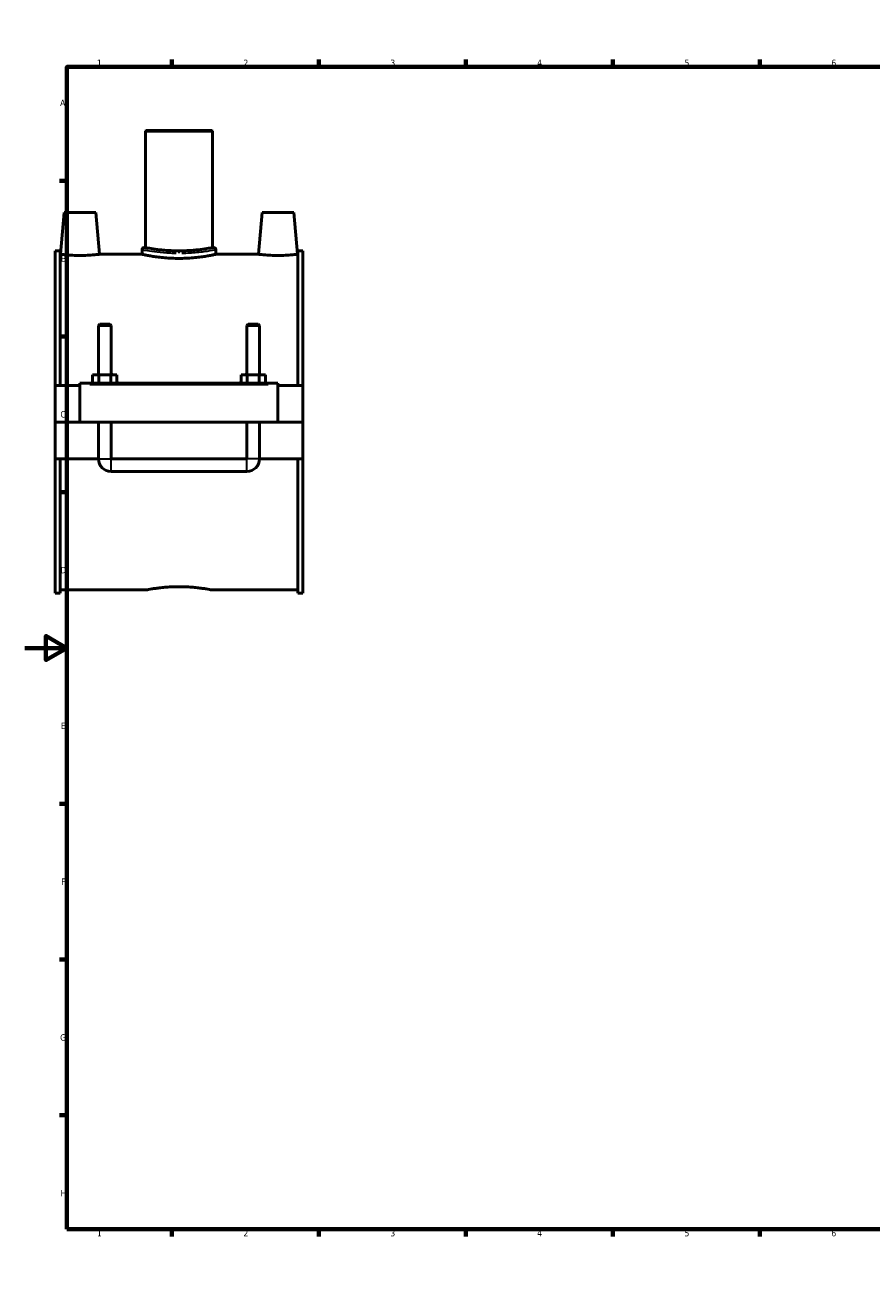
# Model space of a CAD drawing. Header units: millimetres. Extents: x 0 to 1112, y -37 to 1086.
# Tile 1 of 4: x 0 to 403, y 0 to 594. Entities that reach past the tile are written whole.
import ezdxf

# ---------------------------------------------------------------- set-up
doc = ezdxf.new("R2010")
doc.units = ezdxf.units.MM
for name, color, linetype, lineweight in [('Border (ANSI)', 7, 'Continuous', 70), ('Visible (ANSI)', 7, 'Continuous', 50), ('Visible Narrow (ANSI)', 7, 'Continuous', 35)]:
    doc.layers.add(name, color=color, linetype=linetype, lineweight=lineweight)
doc.styles.add('Note Text (ANSI)', font='tahoma.ttf')

# ---------------------------------------------------------------- blocks, each defined once
blk = doc.blocks.new('Borders Default Border')
at = {"layer": 'Border (ANSI)'}
for p, q in [((70.08, 574), (70.08, 577.45)), ((140.17, 574), (140.17, 577.45)), ((210.25, 574), (210.25, 577.45)), ((280.33, 574), (280.33, 577.45)), ((350.42, 574), (350.42, 577.45)), ((490.58, 574), (490.58, 577.45)), ((560.67, 574), (560.67, 577.45)), ((630.75, 574), (630.75, 577.45)), ((700.83, 574), (700.83, 577.45)), ((770.92, 574), (770.92, 577.45)), ((20, 519.75), (16.55, 519.75)), ((821, 519.75), (824.45, 519.75)), ((20, 445.5), (16.55, 445.5)), ((821, 445.5), (824.45, 445.5)), ((20, 371.25), (16.55, 371.25)), ((821, 371.25), (824.45, 371.25)), ((20, 222.75), (16.55, 222.75)), ((821, 222.75), (824.45, 222.75)), ((20, 148.5), (16.55, 148.5)), ((821, 148.5), (824.45, 148.5)), ((20, 74.25), (16.55, 74.25)), ((821, 74.25), (824.45, 74.25)), ((70.08, 20), (70.08, 16.55)), ((140.17, 20), (140.17, 16.55)), ((210.25, 20), (210.25, 16.55)), ((280.33, 20), (280.33, 16.55)), ((350.42, 20), (350.42, 16.55)), ((490.58, 20), (490.58, 16.55)), ((560.67, 20), (560.67, 16.55)), ((630.75, 20), (630.75, 16.55)), ((700.83, 20), (700.83, 16.55)), ((770.92, 20), (770.92, 16.55))]:
    blk.add_line(p, q, dxfattribs=at)
at = {"layer": 'Border (ANSI)', "flags": 128}
for points in [[(420.5, 594), (420.5, 574), (414.73, 584), (426.27, 584), (420.5, 574)], [(20, 20), (20, 574), (821, 574), (821, 20), (20, 20)], [(0, 297), (20, 297), (10, 302.77), (10, 291.23), (20, 297)], [(841, 297), (821, 297), (831, 302.77), (831, 291.23), (821, 297)], [(420.5, 0), (420.5, 20), (414.73, 10), (426.27, 10), (420.5, 20)]]:
    blk.add_lwpolyline(points, dxfattribs=at)
at = {"layer": 'Border (ANSI)', "attachment_point": 7, "style": 'Note Text (ANSI)'}
for s, insert, char_height in [('1', (34.35, 574.4), 3.05), ('2', (104.2, 574.4), 3.05), ('3', (174.26, 574.34), 3.05), ('4', (244.23, 574.4), 3.05), ('5', (314.48, 574.34), 3.05), ('6', (384.49, 574.34), 3.05), ('7', (454.6, 574.4), 3.05), ('8', (524.63, 574.33), 3.05), ('9', (594.7, 574.34), 3.05), ('10', (663.96, 574.34), 3.048), ('11', (734.04, 574.4), 3.048), ('12', (804.13, 574.4), 3.048), ('A', (16.78, 555.35), 3.05), ('A', (821.63, 555.35), 3.05), ('B', (17.15, 481.1), 3.05), ('B', (821.99, 481.1), 3.05), ('C', (16.95, 406.8), 3.05), ('C', (821.8, 406.8), 3.05), ('D', (16.96, 332.6), 3.05), ('D', (821.81, 332.6), 3.05), ('E', (17.21, 258.35), 3.05), ('E', (822.05, 258.35), 3.05), ('F', (17.29, 184.1), 3.05), ('F', (822.14, 184.1), 3.05), ('G', (16.81, 109.79), 3.05), ('G', (821.66, 109.79), 3.05), ('H', (16.97, 35.6), 3.05), ('H', (821.81, 35.6), 3.05), ('1', (34.35, 16.55), 3.05), ('2', (104.2, 16.55), 3.05), ('3', (174.26, 16.49), 3.05), ('4', (244.23, 16.55), 3.05), ('5', (314.48, 16.49), 3.05), ('6', (384.49, 16.49), 3.05), ('7', (454.6, 16.55), 3.05), ('8', (524.63, 16.48), 3.05), ('9', (594.7, 16.49), 3.05), ('10', (663.96, 16.49), 3.048), ('11', (734.04, 16.55), 3.048), ('12', (804.13, 16.55), 3.048)]:
    blk.add_mtext(s, dxfattribs=dict(at, insert=insert, char_height=char_height))

msp = doc.modelspace()

# ---------------------------------------------------------------- linework, layer by layer
at = {"layer": 'Visible (ANSI)'}
for p, q in [((57.779, 543.665), (57.459, 543.345)), ((89.459, 543.345), (57.459, 543.345)), ((57.459, 543.345), (57.459, 487.865)), ((57.779, 543.665), (89.139, 543.665)), ((89.139, 543.665), (89.459, 543.345)), ((89.459, 543.345), (89.459, 487.865)), ((18.759, 504.665), (17.009, 484.665)), ((33.759, 504.665), (18.759, 504.665)), ((33.759, 504.665), (35.508, 484.665)), ((113.159, 504.665), (111.409, 484.665)), ((113.159, 504.665), (128.159, 504.665)), ((128.159, 504.665), (129.908, 484.665)), ((56.819, 487.865), (57.459, 487.865)), ((89.459, 487.865), (90.099, 487.865)), ((14.459, 486.265), (14.459, 422.165)), ((14.459, 486.265), (16.819, 486.265)), ((16.819, 422.165), (16.819, 486.265)), ((17.009, 484.665), (16.819, 484.665)), ((55.859, 484.665), (35.508, 484.665)), ((55.859, 486.905), (55.859, 484.665)), ((91.059, 486.905), (91.059, 484.665)), ((111.409, 484.665), (91.059, 484.665)), ((130.099, 484.665), (129.908, 484.665)), ((130.099, 422.165), (130.099, 486.265)), ((130.099, 486.265), (132.459, 486.265)), ((132.459, 486.265), (132.459, 422.165)), ((35.659, 451.382), (35.059, 450.782)), ((41.059, 450.782), (35.059, 450.782)), ((35.059, 450.782), (35.059, 427.165)), ((35.659, 451.382), (40.459, 451.382)), ((40.459, 451.382), (41.059, 450.782)), ((41.059, 450.782), (41.059, 427.165)), ((106.459, 451.382), (105.859, 450.782)), ((111.859, 450.782), (105.859, 450.782)), ((105.859, 427.165), (105.859, 450.782)), ((106.459, 451.382), (111.259, 451.382)), ((111.259, 451.382), (111.859, 450.782)), ((111.859, 427.165), (111.859, 450.782)), ((26.259, 422.165), (14.459, 422.165)), ((14.459, 404.715), (14.459, 422.165)), ((26.259, 422.665), (26.259, 423.165)), ((120.659, 423.165), (26.259, 423.165)), ((26.259, 404.715), (26.259, 422.665)), ((32.285, 423.165), (32.285, 427.165)), ((32.285, 427.165), (35.172, 427.165)), ((35.172, 423.165), (35.172, 427.165)), ((35.172, 427.165), (40.945, 427.165)), ((40.945, 423.165), (40.945, 427.165)), ((40.945, 427.165), (43.832, 427.165)), ((43.832, 423.165), (43.832, 427.165)), ((103.085, 423.165), (103.085, 427.165)), ((103.085, 427.165), (105.972, 427.165)), ((105.972, 423.165), (105.972, 427.165)), ((105.972, 427.165), (111.745, 427.165)), ((111.745, 423.165), (111.745, 427.165)), ((111.745, 427.165), (114.632, 427.165)), ((114.632, 423.165), (114.632, 427.165)), ((120.659, 423.165), (120.659, 422.665)), ((120.659, 422.665), (120.659, 404.715)), ((132.459, 422.165), (120.659, 422.165)), ((132.459, 422.165), (132.459, 404.715)), ((14.459, 404.715), (26.259, 404.715)), ((14.459, 387.165), (14.459, 404.615)), ((35.059, 404.615), (14.459, 404.615)), ((120.659, 404.715), (26.259, 404.715)), ((35.059, 404.715), (35.059, 404.615)), ((35.059, 387.165), (35.059, 404.615)), ((41.059, 404.715), (41.059, 404.615)), ((105.859, 404.615), (41.059, 404.615)), ((41.059, 404.615), (41.059, 387.165)), ((105.859, 404.615), (105.859, 404.715)), ((105.859, 387.165), (105.859, 404.615)), ((111.859, 404.615), (111.859, 404.715)), ((132.459, 404.615), (111.859, 404.615)), ((111.859, 404.615), (111.859, 387.165)), ((120.659, 404.715), (132.459, 404.715)), ((132.459, 404.615), (132.459, 387.165)), ((35.059, 387.165), (14.459, 387.165)), ((14.459, 387.165), (14.459, 323.065)), ((16.819, 323.065), (16.819, 387.165)), ((105.859, 387.165), (41.059, 387.165)), ((132.459, 387.165), (111.859, 387.165)), ((130.099, 323.065), (130.099, 387.165)), ((132.459, 387.165), (132.459, 323.065)), ((41.059, 381.165), (105.859, 381.165)), ((14.459, 323.065), (16.819, 323.065)), ((57.779, 324.665), (16.819, 324.665)), ((130.099, 324.665), (89.139, 324.665)), ((130.099, 323.065), (132.459, 323.065))]:
    msp.add_line(p, q, dxfattribs=at)
for centre, radius, start, end in [((56.819, 486.905), 0.96, 90, 180), ((90.099, 486.905), 0.96, 0, 90), ((41.059, 387.165), 6, 180, 270), ((105.859, 387.165), 6, 270, 0)]:
    msp.add_arc(centre, radius, start, end, dxfattribs=at)
for points, knots in [([(89.459, 487.865), (89.459, 487.865), (89.362, 487.846), (88.956, 487.769), (88.646, 487.712), (87.829, 487.566), (87.321, 487.478), (86.147, 487.29), (85.481, 487.189), (84.063, 486.995), (83.262, 486.894), (81.517, 486.704), (80.574, 486.615), (78.603, 486.468), (77.575, 486.409), (75.507, 486.331), (74.466, 486.312), (72.451, 486.312), (71.411, 486.331), (69.342, 486.409), (68.314, 486.468), (66.344, 486.615), (65.4, 486.704), (63.655, 486.894), (62.854, 486.995), (61.436, 487.189), (60.77, 487.29), (59.596, 487.478), (59.088, 487.566), (58.271, 487.712), (57.961, 487.769), (57.555, 487.846), (57.459, 487.865), (57.459, 487.865)], [2.417282, 2.417282, 2.417282, 2.417282, 2.7194351, 2.7194351, 3.0215881, 3.0215881, 3.3237411, 3.3237411, 3.6258942, 3.6258942, 3.9280616, 3.9280616, 4.2302291, 4.2302291, 4.5323966, 4.5323966, 4.834564, 4.834564, 5.1367315, 5.1367315, 5.438899, 5.438899, 5.7410665, 5.7410665, 6.0432339, 6.0432339, 6.345387, 6.345387, 6.64754, 6.64754, 6.949693, 6.949693, 7.2518461, 7.2518461, 7.2518461, 7.2518461]), ([(26.259, 484.123), (25.092, 484.123), (23.85, 484.151), (21.568, 484.254), (20.528, 484.327), (18.889, 484.463), (18.18, 484.535), (17.24, 484.637), (17.009, 484.665), (17.009, 484.665)], [2.7972842, 2.7972842, 2.7972842, 2.7972842, 3.1471517, 3.1471517, 3.4970192, 3.4970192, 3.8464728, 3.8464728, 4.1959264, 4.1959264, 4.1959264, 4.1959264]), ([(35.508, 484.665), (35.508, 484.665), (35.277, 484.637), (34.337, 484.535), (33.628, 484.463), (31.989, 484.327), (30.95, 484.254), (28.667, 484.151), (27.425, 484.123), (26.259, 484.123)], [6.9932106, 6.9932106, 6.9932106, 6.9932106, 7.3426642, 7.3426642, 7.6921178, 7.6921178, 8.0419853, 8.0419853, 8.3918527, 8.3918527, 8.3918527, 8.3918527]), ([(73.459, 482.705), (72.35, 482.705), (71.204, 482.729), (68.928, 482.828), (67.797, 482.903), (65.63, 483.089), (64.592, 483.201), (62.673, 483.441), (61.793, 483.568), (60.234, 483.814), (59.502, 483.94), (58.211, 484.178), (57.652, 484.288), (56.753, 484.472), (56.412, 484.545), (55.965, 484.641), (55.859, 484.665), (55.859, 484.665)], [0, 0, 0, 0, 0.3326721, 0.3326721, 0.6653442, 0.6653442, 0.9980163, 0.9980163, 1.3306883, 1.3306883, 1.6633329, 1.6633329, 1.9959775, 1.9959775, 2.328622, 2.328622, 2.6612666, 2.6612666, 2.6612666, 2.6612666]), ([(91.059, 484.665), (91.059, 484.665), (90.952, 484.641), (90.505, 484.545), (90.164, 484.472), (89.265, 484.288), (88.706, 484.178), (87.415, 483.94), (86.683, 483.814), (85.124, 483.568), (84.244, 483.441), (82.325, 483.201), (81.287, 483.089), (79.12, 482.903), (77.989, 482.828), (75.713, 482.729), (74.567, 482.705), (73.459, 482.705)], [7.9837998, 7.9837998, 7.9837998, 7.9837998, 8.3164444, 8.3164444, 8.649089, 8.649089, 8.9817335, 8.9817335, 9.3143781, 9.3143781, 9.6470502, 9.6470502, 9.9797223, 9.9797223, 10.3123944, 10.3123944, 10.6450665, 10.6450665, 10.6450665, 10.6450665]), ([(120.659, 484.123), (119.492, 484.123), (118.25, 484.151), (115.968, 484.254), (114.928, 484.327), (113.289, 484.463), (112.58, 484.535), (111.64, 484.637), (111.409, 484.665), (111.409, 484.665)], [0, 0, 0, 0, 0.3498675, 0.3498675, 0.6997349, 0.6997349, 1.0491885, 1.0491885, 1.3986421, 1.3986421, 1.3986421, 1.3986421]), ([(129.908, 484.665), (129.908, 484.665), (129.677, 484.637), (128.737, 484.535), (128.028, 484.463), (126.389, 484.327), (125.35, 484.254), (123.067, 484.151), (121.825, 484.123), (120.659, 484.123)], [4.1959264, 4.1959264, 4.1959264, 4.1959264, 4.54538, 4.54538, 4.8948336, 4.8948336, 5.244701, 5.244701, 5.5945685, 5.5945685, 5.5945685, 5.5945685]), ([(57.779, 324.665), (57.779, 324.665), (57.873, 324.684), (58.271, 324.76), (58.575, 324.818), (59.375, 324.963), (59.874, 325.051), (61.024, 325.239), (61.676, 325.34), (63.066, 325.534), (63.851, 325.635), (65.561, 325.825), (66.486, 325.913), (68.416, 326.061), (69.424, 326.119), (71.451, 326.197), (72.471, 326.217), (73.459, 326.217)], [7.1075626, 7.1075626, 7.1075626, 7.1075626, 7.4037035, 7.4037035, 7.6998443, 7.6998443, 7.9959851, 7.9959851, 8.2921259, 8.2921259, 8.5882819, 8.5882819, 8.884438, 8.884438, 9.1805941, 9.1805941, 9.4767502, 9.4767502, 9.4767502, 9.4767502]), ([(73.459, 326.217), (74.446, 326.217), (75.466, 326.197), (77.493, 326.119), (78.501, 326.061), (80.432, 325.913), (81.357, 325.825), (83.066, 325.635), (83.851, 325.534), (85.241, 325.34), (85.893, 325.239), (87.043, 325.051), (87.542, 324.963), (88.342, 324.818), (88.646, 324.76), (89.044, 324.684), (89.139, 324.665), (89.139, 324.665)], [0, 0, 0, 0, 0.2961561, 0.2961561, 0.5923122, 0.5923122, 0.8884683, 0.8884683, 1.1846243, 1.1846243, 1.4807651, 1.4807651, 1.7769059, 1.7769059, 2.0730467, 2.0730467, 2.3691875, 2.3691875, 2.3691875, 2.3691875])]:
    msp.add_open_spline(points, degree=3, knots=knots, dxfattribs=at)
at = {"layer": 'Visible Narrow (ANSI)'}
for p, q in [((73.459, 486.129), (73.459, 485.269)), ((30.979, 422.665), (115.939, 422.665)), ((35.095, 387.165), (41.022, 387.165)), ((41.059, 381.202), (41.059, 387.128)), ((105.859, 381.202), (105.859, 387.128)), ((111.822, 387.165), (105.895, 387.165))]:
    msp.add_line(p, q, dxfattribs=at)
for points, knots in [([(72.15, 486.155), (71.294, 486.169), (70.444, 486.197), (67.473, 486.34), (65.445, 486.527), (61.943, 486.954), (60.458, 487.191), (58.2, 487.586), (57.425, 487.742), (56.974, 487.833), (56.911, 487.846), (56.871, 487.854)], [5.4541106, 5.4541106, 5.4541106, 5.4541106, 5.715607, 5.715607, 6.3849857, 6.3849857, 7.0404882, 7.0404882, 7.6928557, 7.6928557, 7.8485823, 7.8485823, 7.8485823, 7.8485823]), ([(90.047, 487.854), (89.836, 487.811), (88.97, 487.629), (86.053, 487.121), (83.94, 486.793), (79.411, 486.34), (77.11, 486.196), (74.767, 486.155)], [13.4357291, 13.4357291, 13.4357291, 13.4357291, 14.2510461, 14.2510461, 15.1140111, 15.1140111, 15.8302255, 15.8302255, 15.8302255, 15.8302255]), ([(55.914, 486.894), (55.956, 486.886), (56.023, 486.874), (56.5, 486.784), (57.32, 486.629), (59.708, 486.239), (61.278, 486.005), (64.982, 485.583), (67.128, 485.398), (70.27, 485.256), (71.169, 485.229), (72.074, 485.215)], [-7.8485823, -7.8485823, -7.8485823, -7.8485823, -7.6928557, -7.6928557, -7.0404882, -7.0404882, -6.3849857, -6.3849857, -5.715607, -5.715607, -5.4541106, -5.4541106, -5.4541106, -5.4541106]), ([(74.843, 485.215), (77.321, 485.255), (79.755, 485.398), (84.544, 485.846), (86.78, 486.169), (89.865, 486.672), (90.781, 486.852), (91.004, 486.894)], [-15.8302255, -15.8302255, -15.8302255, -15.8302255, -15.1140111, -15.1140111, -14.2510461, -14.2510461, -13.4357291, -13.4357291, -13.4357291, -13.4357291]), ([(35.007, 428.003), (34.717, 427.778), (34.444, 427.53), (34.17, 427.247), (34.153, 427.23), (34.136, 427.213)], [-1.25900892, -1.25900892, -1.25900892, -1.25900892, -1.15088195, -1.15088195, -1.14383567, -1.14383567, -1.14383567, -1.14383567]), ([(41.981, 427.213), (41.964, 427.23), (41.947, 427.247), (41.673, 427.53), (41.4, 427.778), (41.11, 428.003)], [-2.03329893, -2.03329893, -2.03329893, -2.03329893, -2.02625264, -2.02625264, -1.91812567, -1.91812567, -1.91812567, -1.91812567]), ([(105.807, 428.003), (105.517, 427.778), (105.244, 427.53), (104.97, 427.247), (104.953, 427.23), (104.936, 427.213)], [-1.25952722, -1.25952722, -1.25952722, -1.25952722, -1.15139942, -1.15139942, -1.14435397, -1.14435397, -1.14435397, -1.14435397]), ([(112.781, 427.213), (112.764, 427.23), (112.747, 427.247), (112.473, 427.53), (112.2, 427.778), (111.91, 428.003)], [-2.03381723, -2.03381723, -2.03381723, -2.03381723, -2.02677177, -2.02677177, -1.91864397, -1.91864397, -1.91864397, -1.91864397]), ([(32.248, 424.523), (32.2, 424.434), (32.153, 424.345), (31.937, 423.922), (31.776, 423.582), (31.625, 423.238)], [-0.82587407, -0.82587407, -0.82587407, -0.82587407, -0.79700627, -0.79700627, -0.68999034, -0.68999034, -0.68999034, -0.68999034]), ([(44.492, 423.238), (44.341, 423.582), (44.18, 423.922), (43.964, 424.345), (43.917, 424.434), (43.869, 424.523)], [-2.48714426, -2.48714426, -2.48714426, -2.48714426, -2.38012832, -2.38012832, -2.35126052, -2.35126052, -2.35126052, -2.35126052]), ([(103.048, 424.523), (103, 424.434), (102.953, 424.345), (102.737, 423.922), (102.576, 423.582), (102.425, 423.238)], [-0.82639237, -0.82639237, -0.82639237, -0.82639237, -0.7975211, -0.7975211, -0.69050861, -0.69050861, -0.69050861, -0.69050861]), ([(115.292, 423.238), (115.141, 423.582), (114.98, 423.922), (114.764, 424.345), (114.717, 424.434), (114.669, 424.523)], [-2.48766258, -2.48766258, -2.48766258, -2.48766258, -2.38065009, -2.38065009, -2.35177882, -2.35177882, -2.35177882, -2.35177882])]:
    msp.add_open_spline(points, degree=3, knots=knots, dxfattribs=at)

# ---------------------------------------------------------------- block references
msp.add_blockref('Borders Default Border', (0, 0))

doc.saveas('drawing.dxf')
